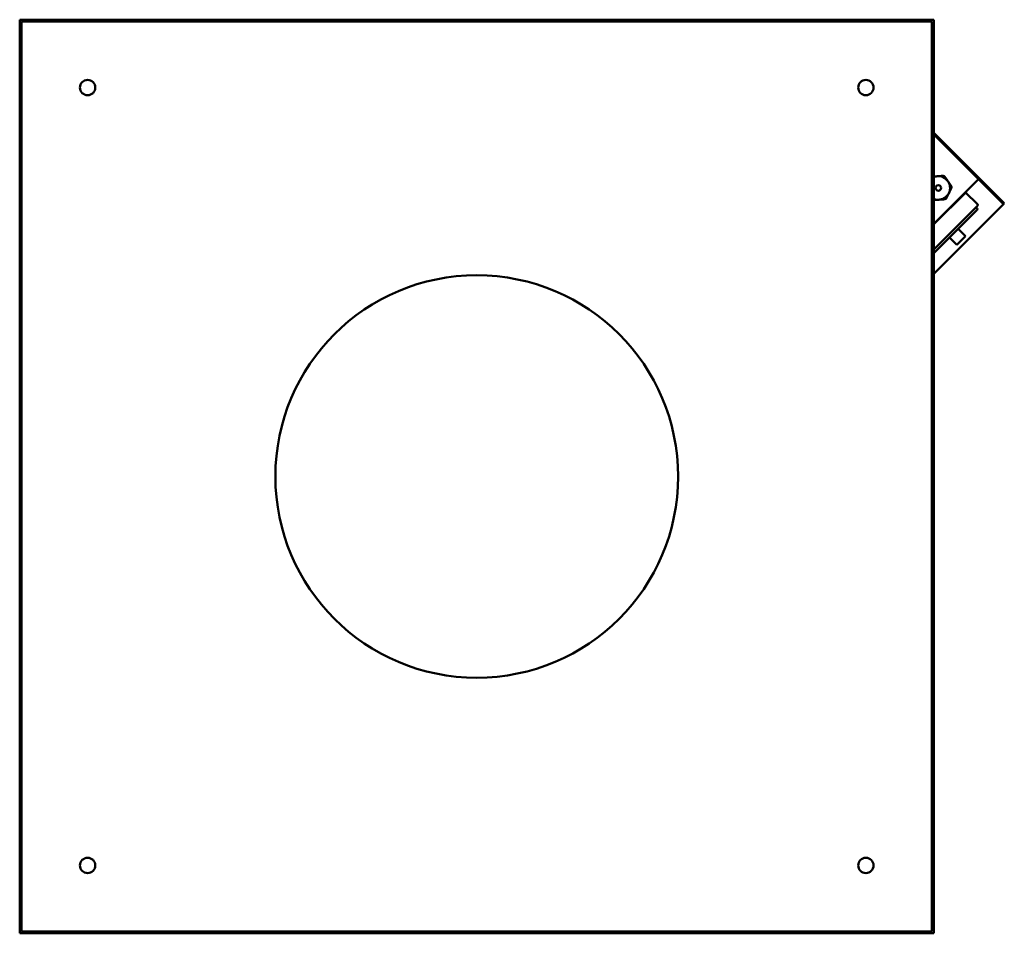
# Model space of a CAD drawing. Header units: millimetres. Extents: x 231 to 1029, y 75 to 816.
import ezdxf

# ---------------------------------------------------------------- set-up
doc = ezdxf.new("R2010")
doc.units = ezdxf.units.MM
doc.header["$LTSCALE"] = 3
doc.layers.add('Widoczne (ISO)', color=7, linetype='Continuous', lineweight=50)

msp = doc.modelspace()

# ---------------------------------------------------------------- linework, layer by layer
at = {"layer": 'Widoczne (ISO)'}
for p, q in [((971.45, 815.5), (231.45, 815.5)), ((231.45, 815.5), (231.45, 75.5)), ((232.95, 814), (233.75, 813.2)), ((969.95, 814), (232.95, 814)), ((232.95, 814), (232.95, 77)), ((969.95, 814), (969.15, 813.2)), ((969.95, 77), (969.95, 814)), ((971.45, 75.5), (971.45, 815.5)), ((971.45, 723.92), (985.32, 710.05)), ((971.45, 722.5), (984.61, 709.34)), ((984.61, 709.34), (985.32, 710.05)), ((1028.55, 666.82), (985.32, 710.05)), ((984.61, 709.34), (1027.84, 666.12)), ((971.45, 650.04), (1007.69, 686.27)), ((971.45, 649.75), (997.57, 675.88)), ((997.22, 675.52), (1006.79, 665.96)), ((997.72, 676.02), (997.57, 675.88)), ((1027.27, 665.55), (971.45, 609.73)), ((971.45, 629.39), (1006.79, 664.72)), ((1005.64, 663.57), (1006.59, 662.62)), ((1027.27, 665.55), (1027.84, 666.12)), ((1027.84, 666.12), (1028.55, 666.82)), ((971.45, 626.42), (1006.59, 661.56)), ((991.21, 646.18), (997.22, 640.17)), ((984.14, 639.11), (990.15, 633.1)), ((990.15, 633.1), (997.22, 640.17)), ((231.45, 75.5), (971.45, 75.5)), ((233.75, 77.8), (232.95, 77)), ((232.95, 77), (969.95, 77)), ((969.15, 77.8), (969.95, 77))]:
    msp.add_line(p, q, dxfattribs=at)
for centre, radius in [((286.45, 760.5), 6.2), ((916.45, 760.5), 6.2), ((975.16, 679.2), 2.25), ((601.45, 445.5), 163), ((286.45, 130.5), 6.2), ((916.45, 130.5), 6.2)]:
    msp.add_circle(centre, radius, dxfattribs=at)
for centre, radius, start, end in [((975.16, 679.2), 9.5, 247.03938, 112.96062), ((975.16, 679.2), 10.55, 59.96452, 68.40539), ((975.16, 679.2), 10.55, 359.96452, 8.40539), ((975.16, 679.2), 10.55, 299.96452, 308.40539), ((997.57, 676.16), 0.2, 315, 45), ((1006.06, 662.09), 0.75, 315, 45), ((1006.17, 665.34), 0.875, 315, 45)]:
    msp.add_arc(centre, radius, start, end, dxfattribs=at)
for points, weights in [([(974.47, 688.67), (973, 688.57), (971.45, 688.45)], [1, 1.03806066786, 1.05162867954]), ([(979.04, 689.01), (976.63, 688.83), (974.47, 688.67)], [1.0590788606, 1.05716928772, 1]), ([(983.02, 684.54), (981.8, 686.33), (980.44, 688.33)], [1, 1.05716928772, 1.0590788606]), ([(985.6, 680.74), (984.24, 682.74), (983.02, 684.54)], [1.0590788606, 1.05716928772, 1]), ([(983.71, 675.06), (984.66, 677.02), (985.71, 679.19)], [1, 1.05716928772, 1.0590788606]), ([(971.45, 669.4), (973.76, 669.57), (975.85, 669.72)], [1.0588625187, 1.05505848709, 1]), ([(975.85, 669.72), (978.02, 669.88), (980.43, 670.06)], [1, 1.05716928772, 1.0590788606]), ([(981.71, 670.93), (982.76, 673.1), (983.71, 675.06)], [1.0590788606, 1.05716928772, 1])]:
    msp.add_rational_spline(points, weights, degree=2, dxfattribs=at)

doc.saveas('drawing.dxf')
